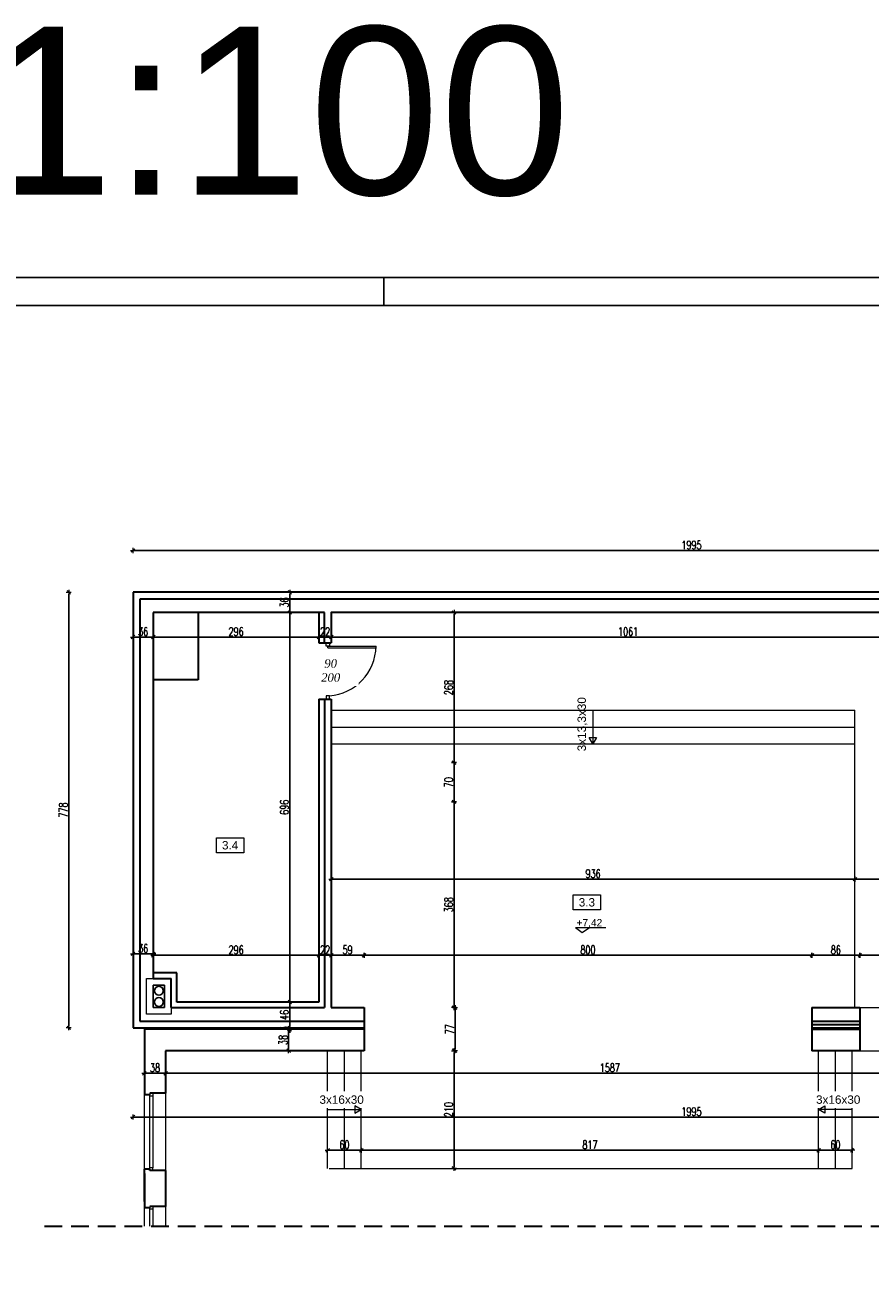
# Model space of a CAD drawing. Header units: millimetres. Extents: x 0 to 111311, y -48878 to -25280.
# Tile 74 of 244: x 75891 to 77401, y -35945 to -33720. Entities that reach past the tile are written whole.
import ezdxf

# ---------------------------------------------------------------- set-up
doc = ezdxf.new("R2010")
doc.units = ezdxf.units.MM
doc.linetypes.add('DASHED2', pattern=[9.525, 6.35, -3.175])
doc.layers.get('Defpoints').update_dxf_attribs({"color": 30})
doc.layers.add('e-cad_opisy', color=7, linetype='Continuous')
for name, color, linetype, lineweight in [('J 0.15', 40, 'Continuous', 15), ('J opisy', 7, 'Continuous', 9), ('J stolarka_okna', 144, 'Continuous', 0), ('J wymiary', 1, 'Continuous', 9), ('OPIS', 7, 'Continuous', 5), ('sciany', 252, 'Continuous', 30)]:
    doc.layers.add(name, color=color, linetype=linetype, lineweight=lineweight)
doc.styles.add('ADESK2', font='simplex', dxfattribs={"width": 0.7})
doc.styles.get("Standard").update_dxf_attribs({"font": 'arial.ttf'})
doc.dimstyles.new('1-100', dxfattribs={"dimscale": 1.5, "dimtxt": 10, "dimasz": 2, "dimexe": 1, "dimexo": 1, "dimgap": 1.5, "dimtad": 1, "dimdec": 0, "dimrnd": 0.5, "dimdsep": 46, "dimtxsty": 'ADESK2', "dimblk": 'wymiar', "dimcen": -1, "dimdle": 5, "dimse1": 1, "dimse2": 1, "dimclrd": 256, "dimclre": 256, "dimclrt": 256, "dimadec": 0, "dimazin": 0, "dimtfac": 1, "dimtdec": 0, "dimtix": 1, "dimtmove": 0, "dimatfit": 3, "dimfxl": 20, "dimfxlon": 1, "dimtolj": 1, "dimtzin": 0, "dimarcsym": 0})

# ---------------------------------------------------------------- blocks, each defined once
blk = doc.blocks.new('A3_poziom')
at = {"ltscale": 0.8}
blk.add_line((135, 292), (135, 297), dxfattribs=at)
for points in [[(0, 0), (420, 0), (420, 297), (0, 297)], [(30, 5), (415, 5), (415, 292), (30, 292)]]:
    blk.add_lwpolyline(points, close=True)
blk = doc.blocks.new('wymiar')
for p, q in [((1.5, 0), (-1.5, 0)), ((1.06, 1.06), (-1.06, -1.06)), ((0, 1.5), (0, -1.5))]:
    blk.add_line(p, q)
blk = doc.blocks.new('*D1653')
at = {"layer": 'Defpoints', "color": 0, "ltscale": 4}
for p in [(105899.3, -35265.3), (0, -38165.8), (106170.1, -38165.8)]:
    blk.add_point(p, dxfattribs=at)
at = {"layer": 'J wymiary', "lineweight": -2}
blk.add_line((106170.1, -35268.3), (106170.1, -38162.8), dxfattribs=at)
at = {"layer": 'J wymiary', "lineweight": -2, "ltscale": 4, "xscale": 3, "yscale": 3, "zscale": 3}
for p, rotation in [((106170.1, -35265.3), 90), ((106170.1, -38165.8), 270)]:
    blk.add_blockref('wymiar', p, dxfattribs=dict(at, rotation=rotation))
at = {"layer": 'J wymiary', "ltscale": 4, "insert": (106160.3, -36715.5), "char_height": 15, "attachment_point": 5, "rotation": 90, "style": 'ADESK2'}
blk.add_mtext('\\A1;2901', dxfattribs=at)
blk = doc.blocks.new('A$C518426B5')
at = {"layer": 'OPIS', "color": 251}
for p, q in [((0, 8.8), (54.2, 8.8)), ((0, 8.8), (11.9, 0)), ((11.9, 0), (24.5, 8.8))]:
    blk.add_line(p, q, dxfattribs=at)
blk = doc.blocks.new('*D1786')
at = {"layer": 'Defpoints', "color": 0, "ltscale": 4}
for p in [(76084.6, -34768.8), (76120.6, -34769.5), (76120.6, -34813.4)]:
    blk.add_point(p, dxfattribs=at)
at = {"layer": 'J wymiary', "lineweight": -2}
blk.add_line((76087.6, -34813.4), (76117.6, -34813.4), dxfattribs=at)
at = {"layer": 'J wymiary', "lineweight": -2, "ltscale": 4, "xscale": 3, "yscale": 3, "zscale": 3, "rotation": 180}
blk.add_blockref('wymiar', (76084.6, -34813.4), dxfattribs=at)
at = {"layer": 'J wymiary', "lineweight": -2, "ltscale": 4, "xscale": 3, "yscale": 3, "zscale": 3}
blk.add_blockref('wymiar', (76120.6, -34813.4), dxfattribs=at)
at = {"layer": 'J wymiary', "ltscale": 4, "insert": (76102.6, -34803.7), "char_height": 15, "attachment_point": 5, "style": 'ADESK2'}
blk.add_mtext('\\A1;36', dxfattribs=at)
blk = doc.blocks.new('*D1787')
at = {"layer": 'Defpoints', "color": 0, "ltscale": 4}
for p in [(76120.6, -34769.5), (76416.6, -34782.1), (76416.6, -34813.4)]:
    blk.add_point(p, dxfattribs=at)
at = {"layer": 'J wymiary', "lineweight": -2}
blk.add_line((76123.6, -34813.4), (76413.6, -34813.4), dxfattribs=at)
at = {"layer": 'J wymiary', "lineweight": -2, "ltscale": 4, "xscale": 3, "yscale": 3, "zscale": 3, "rotation": 180}
blk.add_blockref('wymiar', (76120.6, -34813.4), dxfattribs=at)
at = {"layer": 'J wymiary', "lineweight": -2, "ltscale": 4, "xscale": 3, "yscale": 3, "zscale": 3}
blk.add_blockref('wymiar', (76416.6, -34813.4), dxfattribs=at)
at = {"layer": 'J wymiary', "ltscale": 4, "insert": (76268.6, -34803.7), "char_height": 15, "attachment_point": 5, "style": 'ADESK2'}
blk.add_mtext('\\A1;296', dxfattribs=at)
blk = doc.blocks.new('*D1788')
at = {"layer": 'Defpoints', "color": 0, "ltscale": 4}
for p in [(76416.6, -34782.1), (76438.6, -34782.1), (76438.6, -34813.4)]:
    blk.add_point(p, dxfattribs=at)
at = {"layer": 'J wymiary', "lineweight": -2}
blk.add_line((76419.6, -34813.4), (76435.6, -34813.4), dxfattribs=at)
at = {"layer": 'J wymiary', "lineweight": -2, "ltscale": 4, "xscale": 3, "yscale": 3, "zscale": 3, "rotation": 180}
blk.add_blockref('wymiar', (76416.6, -34813.4), dxfattribs=at)
at = {"layer": 'J wymiary', "lineweight": -2, "ltscale": 4, "xscale": 3, "yscale": 3, "zscale": 3}
blk.add_blockref('wymiar', (76438.6, -34813.4), dxfattribs=at)
at = {"layer": 'J wymiary', "ltscale": 4, "insert": (76427.6, -34803.7), "char_height": 15, "attachment_point": 5, "style": 'ADESK2'}
blk.add_mtext('\\A1;22', dxfattribs=at)
blk = doc.blocks.new('*D1789')
at = {"layer": 'Defpoints', "color": 0, "ltscale": 4}
for p in [(76438.6, -34782.1), (77499.1, -34779.3), (77499.1, -34813.4)]:
    blk.add_point(p, dxfattribs=at)
at = {"layer": 'J wymiary', "lineweight": -2}
blk.add_line((76441.6, -34813.4), (77496.1, -34813.4), dxfattribs=at)
at = {"layer": 'J wymiary', "lineweight": -2, "ltscale": 4, "xscale": 3, "yscale": 3, "zscale": 3, "rotation": 180}
blk.add_blockref('wymiar', (76438.6, -34813.4), dxfattribs=at)
at = {"layer": 'J wymiary', "lineweight": -2, "ltscale": 4, "xscale": 3, "yscale": 3, "zscale": 3}
blk.add_blockref('wymiar', (77499.1, -34813.4), dxfattribs=at)
at = {"layer": 'J wymiary', "ltscale": 4, "insert": (76968.8, -34803.7), "char_height": 15, "attachment_point": 5, "style": 'ADESK2'}
blk.add_mtext('\\A1;1061', dxfattribs=at)
blk = doc.blocks.new('*D1793')
at = {"layer": 'Defpoints', "color": 0, "ltscale": 4}
for p in [(76120.6, -35379), (76084.6, -35401.7), (76120.6, -35404.2)]:
    blk.add_point(p, dxfattribs=at)
at = {"layer": 'J wymiary', "lineweight": -2}
blk.add_line((76087.6, -35379), (76117.6, -35379), dxfattribs=at)
at = {"layer": 'J wymiary', "lineweight": -2, "ltscale": 4, "xscale": 3, "yscale": 3, "zscale": 3, "rotation": 180}
blk.add_blockref('wymiar', (76084.6, -35379), dxfattribs=at)
at = {"layer": 'J wymiary', "lineweight": -2, "ltscale": 4, "xscale": 3, "yscale": 3, "zscale": 3}
blk.add_blockref('wymiar', (76120.6, -35379), dxfattribs=at)
at = {"layer": 'J wymiary', "ltscale": 4, "insert": (76102.6, -35369.2), "char_height": 15, "attachment_point": 5, "style": 'ADESK2'}
blk.add_mtext('\\A1;36', dxfattribs=at)
blk = doc.blocks.new('*D1794')
at = {"layer": 'Defpoints', "color": 0, "ltscale": 4}
for p in [(76416.6, -35381.6), (76120.6, -35404.2), (76416.6, -35445.6)]:
    blk.add_point(p, dxfattribs=at)
at = {"layer": 'J wymiary', "lineweight": -2}
blk.add_line((76123.6, -35381.6), (76413.6, -35381.6), dxfattribs=at)
at = {"layer": 'J wymiary', "lineweight": -2, "ltscale": 4, "xscale": 3, "yscale": 3, "zscale": 3, "rotation": 180}
blk.add_blockref('wymiar', (76120.6, -35381.6), dxfattribs=at)
at = {"layer": 'J wymiary', "lineweight": -2, "ltscale": 4, "xscale": 3, "yscale": 3, "zscale": 3}
blk.add_blockref('wymiar', (76416.6, -35381.6), dxfattribs=at)
at = {"layer": 'J wymiary', "ltscale": 4, "insert": (76268.6, -35371.8), "char_height": 15, "attachment_point": 5, "style": 'ADESK2'}
blk.add_mtext('\\A1;296', dxfattribs=at)
blk = doc.blocks.new('*D1795')
at = {"layer": 'Defpoints', "color": 0, "ltscale": 4}
for p in [(76438.6, -35381.6), (76416.6, -35445.6), (76438.6, -35445.6)]:
    blk.add_point(p, dxfattribs=at)
at = {"layer": 'J wymiary', "lineweight": -2}
blk.add_line((76419.6, -35381.6), (76435.6, -35381.6), dxfattribs=at)
at = {"layer": 'J wymiary', "lineweight": -2, "ltscale": 4, "xscale": 3, "yscale": 3, "zscale": 3, "rotation": 180}
blk.add_blockref('wymiar', (76416.6, -35381.6), dxfattribs=at)
at = {"layer": 'J wymiary', "lineweight": -2, "ltscale": 4, "xscale": 3, "yscale": 3, "zscale": 3}
blk.add_blockref('wymiar', (76438.6, -35381.6), dxfattribs=at)
at = {"layer": 'J wymiary', "ltscale": 4, "insert": (76427.6, -35371.8), "char_height": 15, "attachment_point": 5, "style": 'ADESK2'}
blk.add_mtext('\\A1;22', dxfattribs=at)
blk = doc.blocks.new('*D1796')
at = {"layer": 'Defpoints', "color": 0, "ltscale": 4}
for p in [(76497.1, -35381.6), (76438.6, -35445.6), (76497.1, -35481.6)]:
    blk.add_point(p, dxfattribs=at)
at = {"layer": 'J wymiary', "lineweight": -2}
blk.add_line((76441.6, -35381.6), (76494.1, -35381.6), dxfattribs=at)
at = {"layer": 'J wymiary', "lineweight": -2, "ltscale": 4, "xscale": 3, "yscale": 3, "zscale": 3, "rotation": 180}
blk.add_blockref('wymiar', (76438.6, -35381.6), dxfattribs=at)
at = {"layer": 'J wymiary', "lineweight": -2, "ltscale": 4, "xscale": 3, "yscale": 3, "zscale": 3}
blk.add_blockref('wymiar', (76497.1, -35381.6), dxfattribs=at)
at = {"layer": 'J wymiary', "ltscale": 4, "insert": (76467.8, -35371.8), "char_height": 15, "attachment_point": 5, "style": 'ADESK2'}
blk.add_mtext('\\A1;59', dxfattribs=at)
blk = doc.blocks.new('*D1797')
at = {"layer": 'Defpoints', "color": 0, "ltscale": 4}
for p in [(77297.1, -35381.6), (76497.1, -35481.6), (77297.1, -35483)]:
    blk.add_point(p, dxfattribs=at)
at = {"layer": 'J wymiary', "lineweight": -2}
blk.add_line((76500.1, -35381.6), (77294.1, -35381.6), dxfattribs=at)
at = {"layer": 'J wymiary', "lineweight": -2, "ltscale": 4, "xscale": 3, "yscale": 3, "zscale": 3, "rotation": 180}
blk.add_blockref('wymiar', (76497.1, -35381.6), dxfattribs=at)
at = {"layer": 'J wymiary', "lineweight": -2, "ltscale": 4, "xscale": 3, "yscale": 3, "zscale": 3}
blk.add_blockref('wymiar', (77297.1, -35381.6), dxfattribs=at)
at = {"layer": 'J wymiary', "ltscale": 4, "insert": (76897.1, -35371.8), "char_height": 15, "attachment_point": 5, "style": 'ADESK2'}
blk.add_mtext('\\A1;800', dxfattribs=at)
blk = doc.blocks.new('*D1798')
at = {"layer": 'Defpoints', "color": 0, "ltscale": 4}
for p in [(77382.7, -35381.6), (77297.1, -35483), (77382.7, -35483.6)]:
    blk.add_point(p, dxfattribs=at)
at = {"layer": 'J wymiary', "lineweight": -2}
blk.add_line((77300.1, -35381.6), (77379.7, -35381.6), dxfattribs=at)
at = {"layer": 'J wymiary', "lineweight": -2, "ltscale": 4, "xscale": 3, "yscale": 3, "zscale": 3, "rotation": 180}
blk.add_blockref('wymiar', (77297.1, -35381.6), dxfattribs=at)
at = {"layer": 'J wymiary', "lineweight": -2, "ltscale": 4, "xscale": 3, "yscale": 3, "zscale": 3}
blk.add_blockref('wymiar', (77382.7, -35381.6), dxfattribs=at)
at = {"layer": 'J wymiary', "ltscale": 4, "insert": (77339.9, -35371.8), "char_height": 15, "attachment_point": 5, "style": 'ADESK2'}
blk.add_mtext('\\A1;86', dxfattribs=at)
blk = doc.blocks.new('*D1799')
at = {"layer": 'Defpoints', "color": 0, "ltscale": 4}
for p in [(77482.7, -35381.6), (77382.7, -35483.6), (77482.7, -35486.3)]:
    blk.add_point(p, dxfattribs=at)
at = {"layer": 'J wymiary', "lineweight": -2}
blk.add_line((77385.7, -35381.6), (77479.7, -35381.6), dxfattribs=at)
at = {"layer": 'J wymiary', "lineweight": -2, "ltscale": 4, "xscale": 3, "yscale": 3, "zscale": 3, "rotation": 180}
blk.add_blockref('wymiar', (77382.7, -35381.6), dxfattribs=at)
at = {"layer": 'J wymiary', "lineweight": -2, "ltscale": 4, "xscale": 3, "yscale": 3, "zscale": 3}
blk.add_blockref('wymiar', (77482.7, -35381.6), dxfattribs=at)
at = {"layer": 'J wymiary', "ltscale": 4, "insert": (77432.7, -35371.8), "char_height": 15, "attachment_point": 5, "style": 'ADESK2'}
blk.add_mtext('\\A1;100', dxfattribs=at)
blk = doc.blocks.new('*D1805')
at = {"layer": 'Defpoints', "color": 0, "ltscale": 4}
for p in [(76340.1, -34733.5), (76340.1, -34769.5), (76364.6, -34769.5)]:
    blk.add_point(p, dxfattribs=at)
at = {"layer": 'J wymiary', "lineweight": -2}
blk.add_line((76364.6, -34736.5), (76364.6, -34766.5), dxfattribs=at)
at = {"layer": 'J wymiary', "lineweight": -2, "ltscale": 4, "xscale": 3, "yscale": 3, "zscale": 3}
for p, rotation in [((76364.6, -34733.5), 90), ((76364.6, -34769.5), 270)]:
    blk.add_blockref('wymiar', p, dxfattribs=dict(at, rotation=rotation))
at = {"layer": 'J wymiary', "ltscale": 4, "insert": (76354.9, -34751.5), "char_height": 15, "attachment_point": 5, "rotation": 90, "style": 'ADESK2'}
blk.add_mtext('\\A1;36', dxfattribs=at)
blk = doc.blocks.new('*D1806')
at = {"layer": 'Defpoints', "color": 0, "ltscale": 4}
for p in [(76340.1, -34769.5), (76303.9, -35465), (76364.6, -35465)]:
    blk.add_point(p, dxfattribs=at)
at = {"layer": 'J wymiary', "lineweight": -2}
blk.add_line((76364.6, -34772.5), (76364.6, -35462), dxfattribs=at)
at = {"layer": 'J wymiary', "lineweight": -2, "ltscale": 4, "xscale": 3, "yscale": 3, "zscale": 3}
for p, rotation in [((76364.6, -34769.5), 90), ((76364.6, -35465), 270)]:
    blk.add_blockref('wymiar', p, dxfattribs=dict(at, rotation=rotation))
at = {"layer": 'J wymiary', "ltscale": 4, "insert": (76354.9, -35117.2), "char_height": 15, "attachment_point": 5, "rotation": 90, "style": 'ADESK2'}
blk.add_mtext('\\A1;696', dxfattribs=at)
blk = doc.blocks.new('*D1807')
at = {"layer": 'Defpoints', "color": 0, "ltscale": 4}
for p in [(76303.9, -35465), (76293.4, -35511), (76364.6, -35511)]:
    blk.add_point(p, dxfattribs=at)
at = {"layer": 'J wymiary', "lineweight": -2}
blk.add_line((76364.6, -35468), (76364.6, -35508), dxfattribs=at)
at = {"layer": 'J wymiary', "lineweight": -2, "ltscale": 4, "xscale": 3, "yscale": 3, "zscale": 3}
for p, rotation in [((76364.6, -35465), 90), ((76364.6, -35511), 270)]:
    blk.add_blockref('wymiar', p, dxfattribs=dict(at, rotation=rotation))
at = {"layer": 'J wymiary', "ltscale": 4, "insert": (76354.9, -35488), "char_height": 15, "attachment_point": 5, "rotation": 90, "style": 'ADESK2'}
blk.add_mtext('\\A1;46', dxfattribs=at)
blk = doc.blocks.new('*D1808')
at = {"layer": 'Defpoints', "color": 0, "ltscale": 2}
for p in [(76274.8, -35513.7), (76293.4, -35511), (76364.6, -35513.7)]:
    blk.add_point(p, dxfattribs=at)
at = {"layer": 'J wymiary', "lineweight": -2}
for p, q in [((76364.6, -35508), (76364.6, -35505)), ((76364.6, -35511), (76364.6, -35513.7)), ((76364.6, -35516.7), (76364.6, -35519.7))]:
    blk.add_line(p, q, dxfattribs=at)
at = {"layer": 'J wymiary', "lineweight": -2, "ltscale": 2, "xscale": 3, "yscale": 3, "zscale": 3}
for p, rotation in [((76364.6, -35511), 270), ((76364.6, -35513.7), 90)]:
    blk.add_blockref('wymiar', p, dxfattribs=dict(at, rotation=rotation))
at = {"layer": 'J wymiary', "ltscale": 2, "insert": (76354.9, -35512.3), "char_height": 15, "attachment_point": 5, "rotation": 90, "style": 'ADESK2'}
blk.add_mtext('\\A1;3', dxfattribs=at)
blk = doc.blocks.new('*D1809')
at = {"layer": 'Defpoints', "color": 0, "ltscale": 2}
for p in [(76274.8, -35513.7), (76273.6, -35552), (76362.4, -35552)]:
    blk.add_point(p, dxfattribs=at)
at = {"layer": 'J wymiary', "lineweight": -2}
blk.add_line((76362.4, -35516.7), (76362.4, -35549), dxfattribs=at)
at = {"layer": 'J wymiary', "lineweight": -2, "ltscale": 2, "xscale": 3, "yscale": 3, "zscale": 3}
for p, rotation in [((76362.4, -35513.7), 90), ((76362.4, -35552), 270)]:
    blk.add_blockref('wymiar', p, dxfattribs=dict(at, rotation=rotation))
at = {"layer": 'J wymiary', "ltscale": 2, "insert": (76352.7, -35532.8), "char_height": 15, "attachment_point": 5, "rotation": 90, "style": 'ADESK2'}
blk.add_mtext('\\A1;38', dxfattribs=at)
blk = doc.blocks.new('*D1810')
at = {"layer": 'Defpoints', "color": 0, "ltscale": 4}
for p in [(76606.8, -34769.5), (76636.6, -35037.6), (76658, -35037.6)]:
    blk.add_point(p, dxfattribs=at)
at = {"layer": 'J wymiary', "lineweight": -2}
blk.add_line((76658, -34772.5), (76658, -35034.6), dxfattribs=at)
at = {"layer": 'J wymiary', "lineweight": -2, "ltscale": 4, "xscale": 3, "yscale": 3, "zscale": 3}
for p, rotation in [((76658, -34769.5), 90), ((76658, -35037.6), 270)]:
    blk.add_blockref('wymiar', p, dxfattribs=dict(at, rotation=rotation))
at = {"layer": 'J wymiary', "ltscale": 4, "insert": (76648.3, -34903.5), "char_height": 15, "attachment_point": 5, "rotation": 90, "style": 'ADESK2'}
blk.add_mtext('\\A1;268', dxfattribs=at)
blk = doc.blocks.new('*D1811')
at = {"layer": 'Defpoints', "color": 0, "ltscale": 4}
for p in [(76636.6, -35037.6), (76582.4, -35107.6), (76658, -35107.6)]:
    blk.add_point(p, dxfattribs=at)
at = {"layer": 'J wymiary', "lineweight": -2}
blk.add_line((76658, -35040.6), (76658, -35104.6), dxfattribs=at)
at = {"layer": 'J wymiary', "lineweight": -2, "ltscale": 4, "xscale": 3, "yscale": 3, "zscale": 3}
for p, rotation in [((76658, -35037.6), 90), ((76658, -35107.6), 270)]:
    blk.add_blockref('wymiar', p, dxfattribs=dict(at, rotation=rotation))
at = {"layer": 'J wymiary', "ltscale": 4, "insert": (76648.3, -35072.6), "char_height": 15, "attachment_point": 5, "rotation": 90, "style": 'ADESK2'}
blk.add_mtext('\\A1;70', dxfattribs=at)
blk = doc.blocks.new('*D1812')
at = {"layer": 'Defpoints', "color": 0, "ltscale": 4}
for p in [(76582.4, -35107.6), (76465, -35475), (76658, -35475)]:
    blk.add_point(p, dxfattribs=at)
at = {"layer": 'J wymiary', "lineweight": -2}
blk.add_line((76658, -35110.6), (76658, -35472), dxfattribs=at)
at = {"layer": 'J wymiary', "lineweight": -2, "ltscale": 4, "xscale": 3, "yscale": 3, "zscale": 3}
for p, rotation in [((76658, -35107.6), 90), ((76658, -35475), 270)]:
    blk.add_blockref('wymiar', p, dxfattribs=dict(at, rotation=rotation))
at = {"layer": 'J wymiary', "ltscale": 4, "insert": (76648.3, -35291.3), "char_height": 15, "attachment_point": 5, "rotation": 90, "style": 'ADESK2'}
blk.add_mtext('\\A1;368', dxfattribs=at)
blk = doc.blocks.new('*D1813')
at = {"layer": 'Defpoints', "color": 0, "ltscale": 2}
for p in [(76465, -35475), (76471.7, -35552), (76659.7, -35552)]:
    blk.add_point(p, dxfattribs=at)
at = {"layer": 'J wymiary', "lineweight": -2}
blk.add_line((76659.7, -35478), (76659.7, -35549), dxfattribs=at)
at = {"layer": 'J wymiary', "lineweight": -2, "ltscale": 2, "xscale": 3, "yscale": 3, "zscale": 3}
for p, rotation in [((76659.7, -35475), 90), ((76659.7, -35552), 270)]:
    blk.add_blockref('wymiar', p, dxfattribs=dict(at, rotation=rotation))
at = {"layer": 'J wymiary', "ltscale": 2, "insert": (76649.9, -35513.5), "char_height": 15, "attachment_point": 5, "rotation": 90, "style": 'ADESK2'}
blk.add_mtext('\\A1;77', dxfattribs=at)
blk = doc.blocks.new('*D1814')
at = {"layer": 'Defpoints', "color": 0, "ltscale": 2}
for p in [(76471.7, -35552), (76532.2, -35762), (76658, -35762)]:
    blk.add_point(p, dxfattribs=at)
at = {"layer": 'J wymiary', "lineweight": -2}
blk.add_line((76658, -35555), (76658, -35759), dxfattribs=at)
at = {"layer": 'J wymiary', "lineweight": -2, "ltscale": 2, "xscale": 3, "yscale": 3, "zscale": 3}
for p, rotation in [((76658, -35552), 90), ((76658, -35762), 270)]:
    blk.add_blockref('wymiar', p, dxfattribs=dict(at, rotation=rotation))
at = {"layer": 'J wymiary', "ltscale": 2, "insert": (76648.3, -35657), "char_height": 15, "attachment_point": 5, "rotation": 90, "style": 'ADESK2'}
blk.add_mtext('\\A1;210', dxfattribs=at)
blk = doc.blocks.new('*D1821')
at = {"layer": 'Defpoints', "color": 0, "ltscale": 4}
for p in [(77374.1, -35207.6), (77499.1, -35245.6), (77499.1, -35278.7)]:
    blk.add_point(p, dxfattribs=at)
at = {"layer": 'J wymiary', "lineweight": -2}
blk.add_line((77377.1, -35245.6), (77496.1, -35245.6), dxfattribs=at)
at = {"layer": 'J wymiary', "lineweight": -2, "ltscale": 4, "xscale": 3, "yscale": 3, "zscale": 3, "rotation": 180}
blk.add_blockref('wymiar', (77374.1, -35245.6), dxfattribs=at)
at = {"layer": 'J wymiary', "lineweight": -2, "ltscale": 4, "xscale": 3, "yscale": 3, "zscale": 3}
blk.add_blockref('wymiar', (77499.1, -35245.6), dxfattribs=at)
at = {"layer": 'J wymiary', "ltscale": 4, "insert": (77436.6, -35235.9), "char_height": 15, "attachment_point": 5, "style": 'ADESK2'}
blk.add_mtext('\\A1;125', dxfattribs=at)
blk = doc.blocks.new('*D1822')
at = {"layer": 'Defpoints', "color": 0, "ltscale": 2}
for p in [(76142.7, -35552), (77729.7, -35552), (77729.7, -35592.1)]:
    blk.add_point(p, dxfattribs=at)
at = {"layer": 'J wymiary', "lineweight": -2}
blk.add_line((76145.7, -35592.1), (77726.7, -35592.1), dxfattribs=at)
at = {"layer": 'J wymiary', "lineweight": -2, "ltscale": 2, "xscale": 3, "yscale": 3, "zscale": 3, "rotation": 180}
blk.add_blockref('wymiar', (76142.7, -35592.1), dxfattribs=at)
at = {"layer": 'J wymiary', "lineweight": -2, "ltscale": 2, "xscale": 3, "yscale": 3, "zscale": 3}
blk.add_blockref('wymiar', (77729.7, -35592.1), dxfattribs=at)
at = {"layer": 'J wymiary', "ltscale": 2, "insert": (76936.2, -35582.4), "char_height": 15, "attachment_point": 5, "style": 'ADESK2'}
blk.add_mtext('\\A1;1587', dxfattribs=at)
blk = doc.blocks.new('*D1824')
at = {"layer": 'Defpoints', "color": 0, "ltscale": 2}
for p in [(76492.1, -34658.8), (76492.1, -35729.6), (76432.1, -35762)]:
    blk.add_point(p, dxfattribs=at)
at = {"layer": 'J wymiary', "lineweight": -2}
blk.add_line((76435.1, -35729.6), (76489.1, -35729.6), dxfattribs=at)
at = {"layer": 'J wymiary', "lineweight": -2, "ltscale": 2, "xscale": 3, "yscale": 3, "zscale": 3, "rotation": 180}
blk.add_blockref('wymiar', (76432.1, -35729.6), dxfattribs=at)
at = {"layer": 'J wymiary', "lineweight": -2, "ltscale": 2, "xscale": 3, "yscale": 3, "zscale": 3}
blk.add_blockref('wymiar', (76492.1, -35729.6), dxfattribs=at)
at = {"layer": 'J wymiary', "ltscale": 2, "insert": (76462.1, -35719.8), "char_height": 15, "attachment_point": 5, "style": 'ADESK2'}
blk.add_mtext('\\A1;60', dxfattribs=at)
blk = doc.blocks.new('*D1825')
at = {"layer": 'Defpoints', "color": 0, "ltscale": 2}
for p in [(77309.1, -35689.5), (77309.1, -35729.6), (76492.1, -35762)]:
    blk.add_point(p, dxfattribs=at)
at = {"layer": 'J wymiary', "lineweight": -2}
blk.add_line((76495.1, -35729.6), (77306.1, -35729.6), dxfattribs=at)
at = {"layer": 'J wymiary', "lineweight": -2, "ltscale": 2, "xscale": 3, "yscale": 3, "zscale": 3, "rotation": 180}
blk.add_blockref('wymiar', (76492.1, -35729.6), dxfattribs=at)
at = {"layer": 'J wymiary', "lineweight": -2, "ltscale": 2, "xscale": 3, "yscale": 3, "zscale": 3}
blk.add_blockref('wymiar', (77309.1, -35729.6), dxfattribs=at)
at = {"layer": 'J wymiary', "ltscale": 2, "insert": (76900.6, -35719.8), "char_height": 15, "attachment_point": 5, "style": 'ADESK2'}
blk.add_mtext('\\A1;817', dxfattribs=at)
blk = doc.blocks.new('*D1826')
at = {"layer": 'Defpoints', "color": 0, "ltscale": 2}
for p in [(77369.1, -35687.8), (77309.1, -35689.5), (77369.1, -35729.6)]:
    blk.add_point(p, dxfattribs=at)
at = {"layer": 'J wymiary', "lineweight": -2}
blk.add_line((77312.1, -35729.6), (77366.1, -35729.6), dxfattribs=at)
at = {"layer": 'J wymiary', "lineweight": -2, "ltscale": 2, "xscale": 3, "yscale": 3, "zscale": 3, "rotation": 180}
blk.add_blockref('wymiar', (77309.1, -35729.6), dxfattribs=at)
at = {"layer": 'J wymiary', "lineweight": -2, "ltscale": 2, "xscale": 3, "yscale": 3, "zscale": 3}
blk.add_blockref('wymiar', (77369.1, -35729.6), dxfattribs=at)
at = {"layer": 'J wymiary', "ltscale": 2, "insert": (77339.1, -35719.8), "char_height": 15, "attachment_point": 5, "style": 'ADESK2'}
blk.add_mtext('\\A1;60', dxfattribs=at)
blk = doc.blocks.new('*D1827')
at = {"layer": 'Defpoints', "color": 0, "ltscale": 4}
for p in [(76438.6, -35199.5), (77374.1, -35207.6), (76438.6, -35245.6)]:
    blk.add_point(p, dxfattribs=at)
at = {"layer": 'J wymiary', "lineweight": -2}
blk.add_line((77371.1, -35245.6), (76441.6, -35245.6), dxfattribs=at)
at = {"layer": 'J wymiary', "lineweight": -2, "ltscale": 4, "xscale": 3, "yscale": 3, "zscale": 3, "rotation": 180}
blk.add_blockref('wymiar', (76438.6, -35245.6), dxfattribs=at)
at = {"layer": 'J wymiary', "lineweight": -2, "ltscale": 4, "xscale": 3, "yscale": 3, "zscale": 3}
blk.add_blockref('wymiar', (77374.1, -35245.6), dxfattribs=at)
at = {"layer": 'J wymiary', "ltscale": 4, "insert": (76906.3, -35235.9), "char_height": 15, "attachment_point": 5, "style": 'ADESK2'}
blk.add_mtext('\\A1;936', dxfattribs=at)
blk = doc.blocks.new('*D1831')
at = {"layer": 'Defpoints', "color": 0, "ltscale": 2}
for p in [(78079.5, -34658.8), (76084.6, -34733.5), (78079.5, -34733.5)]:
    blk.add_point(p, dxfattribs=at)
at = {"layer": 'J wymiary', "lineweight": -2}
blk.add_line((76087.6, -34658.8), (78076.5, -34658.8), dxfattribs=at)
at = {"layer": 'J wymiary', "lineweight": -2, "ltscale": 2, "xscale": 3, "yscale": 3, "zscale": 3, "rotation": 180}
blk.add_blockref('wymiar', (76084.6, -34658.8), dxfattribs=at)
at = {"layer": 'J wymiary', "lineweight": -2, "ltscale": 2, "xscale": 3, "yscale": 3, "zscale": 3}
blk.add_blockref('wymiar', (78079.5, -34658.8), dxfattribs=at)
at = {"layer": 'J wymiary', "ltscale": 2, "insert": (77082, -34649.1), "char_height": 15, "attachment_point": 5, "style": 'ADESK2'}
blk.add_mtext('\\A1;1995', dxfattribs=at)
blk = doc.blocks.new('*D1832')
at = {"layer": 'Defpoints', "color": 0, "ltscale": 4}
for p in [(76084.6, -34733.5), (75969.7, -35511), (76084.7, -35511)]:
    blk.add_point(p, dxfattribs=at)
at = {"layer": 'J wymiary', "lineweight": -2}
blk.add_line((75969.7, -34736.5), (75969.7, -35508), dxfattribs=at)
at = {"layer": 'J wymiary', "lineweight": -2, "ltscale": 4, "xscale": 3, "yscale": 3, "zscale": 3}
for p, rotation in [((75969.7, -34733.5), 90), ((75969.7, -35511), 270)]:
    blk.add_blockref('wymiar', p, dxfattribs=dict(at, rotation=rotation))
at = {"layer": 'J wymiary', "ltscale": 4, "insert": (75960, -35122.2), "char_height": 15, "attachment_point": 5, "rotation": 90, "style": 'ADESK2'}
blk.add_mtext('\\A1;778', dxfattribs=at)
blk = doc.blocks.new('*D1833')
at = {"layer": 'Defpoints', "color": 0, "ltscale": 2}
for p in [(78079.5, -35474.4), (76084.6, -35511), (78079.5, -35670.4)]:
    blk.add_point(p, dxfattribs=at)
at = {"layer": 'J wymiary', "lineweight": -2}
blk.add_line((76087.6, -35670.4), (78076.5, -35670.4), dxfattribs=at)
at = {"layer": 'J wymiary', "lineweight": -2, "ltscale": 2, "xscale": 3, "yscale": 3, "zscale": 3, "rotation": 180}
blk.add_blockref('wymiar', (76084.6, -35670.4), dxfattribs=at)
at = {"layer": 'J wymiary', "lineweight": -2, "ltscale": 2, "xscale": 3, "yscale": 3, "zscale": 3}
blk.add_blockref('wymiar', (78079.5, -35670.4), dxfattribs=at)
at = {"layer": 'J wymiary', "ltscale": 2, "insert": (77082, -35660.7), "char_height": 15, "attachment_point": 5, "style": 'ADESK2'}
blk.add_mtext('\\A1;1995', dxfattribs=at)
blk = doc.blocks.new('*D1834')
at = {"layer": 'Defpoints', "color": 0, "ltscale": 2}
for p in [(76104.7, -35552), (76142.7, -35552), (76104.7, -35592.1)]:
    blk.add_point(p, dxfattribs=at)
at = {"layer": 'J wymiary', "lineweight": -2}
blk.add_line((76139.7, -35592.1), (76107.7, -35592.1), dxfattribs=at)
at = {"layer": 'J wymiary', "lineweight": -2, "ltscale": 2, "xscale": 3, "yscale": 3, "zscale": 3, "rotation": 180}
blk.add_blockref('wymiar', (76104.7, -35592.1), dxfattribs=at)
at = {"layer": 'J wymiary', "lineweight": -2, "ltscale": 2, "xscale": 3, "yscale": 3, "zscale": 3}
blk.add_blockref('wymiar', (76142.7, -35592.1), dxfattribs=at)
at = {"layer": 'J wymiary', "ltscale": 2, "insert": (76123.7, -35582.4), "char_height": 15, "attachment_point": 5, "style": 'ADESK2'}
blk.add_mtext('\\A1;38', dxfattribs=at)

msp = doc.modelspace()

# ---------------------------------------------------------------- linework, layer by layer
for p, q in [((76438.572, -34823.958), (76426.572, -34823.958)), ((76426.572, -34923.958), (76438.572, -34923.958)), ((76120.572, -35474.957), (76120.572, -35434.957)), ((76120.572, -35434.957), (76140.572, -35434.957)), ((76140.572, -35474.957), (76140.572, -35434.957)), ((76120.572, -35474.957), (76140.572, -35474.957)), ((76142.739, -35627.958), (76114.739, -35627.958)), ((76139.739, -35765.958), (76114.739, -35765.958)), ((76142.739, -35829.958), (76114.739, -35829.958))]:
    msp.add_line(p, q)
msp.add_lwpolyline([(76120.572, -35165.957), (76120.572, -35422.957)])
for centre in [(76130.572, -35444.957), (76130.572, -35464.957)]:
    msp.add_circle(centre, 8)
at = {"layer": 'J 0.15'}
for p, q in [((77374.072, -35474.957), (77374.072, -34943.958)), ((77382.739, -35474.957), (77482.739, -35474.957)), ((76432.072, -35761.958), (76432.072, -35551.958)), ((76462.072, -35761.958), (76462.072, -35551.958)), ((76492.072, -35761.958), (76492.072, -35551.958)), ((77309.072, -35761.958), (77309.072, -35551.958)), ((77339.072, -35761.958), (77339.072, -35551.958)), ((77369.072, -35761.958), (77369.072, -35551.958)), ((77382.739, -35551.958), (77482.739, -35551.958)), ((76435.072, -35761.958), (77369.072, -35761.958))]:
    msp.add_line(p, q, dxfattribs=at)
at = {"layer": 'J opisy'}
for p, q in [((76415.172, -34873.947), (76471.953, -34873.947)), ((76906.028, -34943.958), (76906.028, -35003.958)), ((76432.072, -35656.958), (76492.072, -35656.958)), ((77369.072, -35656.958), (77309.072, -35656.958))]:
    msp.add_line(p, q, dxfattribs=at)
at = {"layer": 'J stolarka_okna', "linetype": 'Continuous', "lineweight": 9}
for p, q in [((76429.604, -34829.895), (76429.604, -34823.958)), ((76435.541, -34823.958), (76429.604, -34823.958)), ((76435.541, -34829.895), (76429.604, -34829.895)), ((76432.572, -34832.853), (76432.572, -34829.885)), ((76432.572, -34829.895), (76518.672, -34829.895)), ((76432.572, -34832.864), (76518.621, -34832.864)), ((76435.541, -34823.958), (76435.541, -34829.895)), ((76429.604, -34918.021), (76429.604, -34923.958)), ((76435.541, -34918.021), (76429.604, -34918.021)), ((76435.541, -34923.958), (76429.604, -34923.958)), ((76435.541, -34923.958), (76435.541, -34918.021)), ((76104.739, -35770.458), (76104.739, -35630.458)), ((76104.739, -35770.458), (76104.739, -35630.458)), ((76114.739, -35627.958), (76114.739, -35630.458)), ((76114.739, -35763.458), (76114.739, -35630.458)), ((76119.739, -35632.958), (76114.739, -35632.958)), ((76119.739, -35627.958), (76119.739, -35760.958)), ((76119.739, -35627.958), (76119.739, -35632.958)), ((76142.739, -35627.958), (76142.739, -35772.958)), ((76119.739, -35760.958), (76114.739, -35760.958)), ((76114.739, -35765.958), (76119.739, -35765.958)), ((76119.739, -35765.958), (76119.739, -35760.958)), ((76104.739, -35864.958), (76104.739, -35832.458)), ((76104.739, -35864.958), (76104.739, -35834.958)), ((76114.739, -35829.958), (76114.739, -35832.458)), ((76114.739, -35864.958), (76114.739, -35832.458)), ((76119.739, -35834.958), (76114.739, -35834.958)), ((76119.739, -35829.958), (76119.739, -35864.958)), ((76119.739, -35829.958), (76119.739, -35834.958)), ((76142.739, -35829.958), (76142.739, -35864.958)), ((76142.739, -35829.958), (76142.739, -35864.958))]:
    msp.add_line(p, q, dxfattribs=at)
msp.add_ellipse((76432.572, -34829.885), major_axis=(33.985, 81.968), ratio=0.96547171, start_param=3.58169046, end_param=5.0931483, dxfattribs=at)
at = {"layer": 'OPIS'}
for points in [[(76282.238, -35198.597), (76233.488, -35198.597), (76233.488, -35171.722), (76282.238, -35171.722)], [(76919.516, -35300.462), (76870.766, -35300.462), (76870.766, -35273.587), (76919.516, -35273.587)]]:
    msp.add_lwpolyline(points, close=True, dxfattribs=at)
at = {"layer": 'OPIS', "ltscale": 4}
for points in [[(76108.572, -35422.957), (76152.572, -35422.957), (76152.572, -35486.957), (76108.572, -35486.957)], [(76120.572, -35434.957), (76140.572, -35434.957), (76140.572, -35474.957), (76120.572, -35474.957)]]:
    msp.add_lwpolyline(points, close=True, dxfattribs=at)
at = {"layer": 'sciany'}
for p, q in [((78079.472, -34733.458), (76084.572, -34733.458)), ((76084.572, -34733.458), (76084.572, -35510.958)), ((78079.572, -34745.458), (76096.572, -34745.458)), ((76096.572, -34745.458), (76096.572, -35498.958)), ((76426.572, -34769.458), (76120.572, -34769.458)), ((76120.572, -34769.458), (76120.572, -35129.457)), ((76200.572, -34769.458), (76200.572, -34889.458)), ((76426.572, -34823.958), (76426.572, -34769.458)), ((76120.572, -34793.958), (76120.572, -35422.957)), ((76416.572, -34823.958), (76438.572, -34823.958)), ((76200.572, -34889.458), (76120.572, -34889.458)), ((76416.572, -34923.958), (76416.572, -35464.957)), ((76416.572, -34923.958), (76438.572, -34923.958)), ((76426.572, -34923.958), (76426.572, -35474.957)), ((76438.572, -34923.958), (76438.572, -35474.957)), ((76162.572, -35412.957), (76120.572, -35412.957)), ((76162.572, -35464.957), (76162.572, -35412.957)), ((76120.572, -35422.957), (76152.572, -35422.957)), ((76152.572, -35474.957), (76152.572, -35422.957)), ((76416.572, -35464.957), (76162.572, -35464.957)), ((76152.572, -35474.957), (76426.572, -35474.957)), ((76438.572, -35474.957), (76497.072, -35474.957)), ((76497.072, -35474.957), (76497.072, -35551.958)), ((77297.072, -35474.957), (77297.072, -35551.958)), ((77382.739, -35474.957), (77382.739, -35551.958)), ((76096.572, -35498.958), (76497.072, -35498.957)), ((77297.072, -35498.958), (77382.739, -35498.958)), ((77297.072, -35504.958), (77382.739, -35504.958)), ((76084.572, -35510.958), (76497.072, -35510.958)), ((76104.739, -35510.958), (76104.739, -35630.458)), ((76497.072, -35513.457), (76104.739, -35513.958)), ((77297.072, -35510.958), (77382.739, -35510.958)), ((77382.739, -35513.958), (77297.072, -35513.958)), ((76142.739, -35551.958), (76142.739, -35627.958)), ((76497.072, -35551.958), (76142.739, -35551.958)), ((77382.739, -35551.958), (77297.072, -35551.958)), ((76114.739, -35630.458), (76104.739, -35630.458)), ((76142.739, -35627.958), (76114.739, -35627.958)), ((76104.739, -35820.958), (76104.739, -35763.458)), ((76114.739, -35763.458), (76104.739, -35763.458)), ((76104.739, -35770.958), (76104.739, -35832.458)), ((76114.739, -35765.958), (76114.739, -35763.458)), ((76142.739, -35765.958), (76114.739, -35765.958)), ((76142.739, -35765.958), (76142.739, -35829.958)), ((76114.739, -35832.458), (76104.739, -35832.458)), ((76142.739, -35829.958), (76114.739, -35829.958))]:
    msp.add_line(p, q, dxfattribs=at)
at = {"layer": 'sciany', "linetype": 'DASHED2', "ltscale": 5}
msp.add_line((75926.085, -35864.958), (77877.204, -35864.958), dxfattribs=at)
at = {"layer": 'sciany'}
for points in [[(76416.572, -34769.458), (76416.572, -34823.958)], [(77499.072, -34813.958), (77499.1, -34769.458), (76438.572, -34769.458), (76438.572, -34823.958)], [(77297.072, -35474.957), (77382.739, -35474.957)]]:
    msp.add_lwpolyline(points, dxfattribs=at)

# ---------------------------------------------------------------- block references
msp.add_blockref('A$C518426B5', (76875.075, -35340.717))
at = {"layer": 'e-cad_opisy', "ltscale": 4, "xscale": 10, "yscale": 10, "zscale": 10}
msp.add_blockref('A3_poziom', (75182.181, -37141.552), dxfattribs=at)

# ---------------------------------------------------------------- texts
at = {"insert": (76876.699, -35316.869), "char_height": 13, "width": 192.1242, "attachment_point": 1}
msp.add_mtext('+7,42', dxfattribs=at)
at = {"layer": 'OPIS', "attachment_point": 5, "line_spacing_factor": 0.857143}
for s, insert, char_height, width in [('{\\fArial|b0|i0|c0|p34;A3 1:100}', (76026.495, -33875.747), 300, 1945.30328), ('3.4', (76257.863, -35185.16), 15, 48.75), ('3.3', (76895.141, -35287.025), 15, 48.75)]:
    msp.add_mtext(s, dxfattribs=dict(at, insert=insert, char_height=char_height, width=width))

# ---------------------------------------------------------------- dimensions: what is measured, and where the dimension line sits
at = {"layer": 'J wymiary'}
for base, p1, p2, picture, middle in [((78079.472, -34658.812), (76084.572, -34733.458), (78079.472, -34733.458), '*D1831', (77082.022, -34649.062)), ((76120.572, -34813.438), (76084.572, -34768.848), (76120.572, -34769.458), '*D1786', (76102.572, -34803.688)), ((76416.572, -34813.438), (76120.572, -34769.458), (76416.572, -34782.079), '*D1787', (76268.572, -34803.688)), ((76438.572, -34813.438), (76416.572, -34782.079), (76438.572, -34782.079), '*D1788', (76427.572, -34803.688)), ((77499.094, -34813.438), (76438.572, -34782.079), (77499.094, -34779.329), '*D1789', (76968.833, -34803.688)), ((76438.5722, -35245.6345), (77374.0721, -35207.631), (76438.5722, -35199.4576), '*D1827', (76906.3222, -35235.8845)), ((77499.072, -35245.635), (77374.072, -35207.631), (77499.072, -35278.729), '*D1821', (77436.572, -35235.885)), ((76120.572, -35378.976), (76084.572, -35401.661), (76120.572, -35404.24), '*D1793', (76102.572, -35369.226)), ((76416.572, -35381.554), (76120.572, -35404.24), (76416.572, -35445.608), '*D1794', (76268.572, -35371.804)), ((76438.572, -35381.554), (76416.572, -35445.608), (76438.572, -35445.608), '*D1795', (76427.572, -35371.804)), ((76497.0721, -35381.5539), (76438.5722, -35445.6078), (76497.0721, -35481.6381), '*D1796', (76467.8222, -35371.8039)), ((77297.072, -35381.554), (76497.072, -35481.638), (77297.072, -35482.973), '*D1797', (76897.072, -35371.804)), ((77382.739, -35381.554), (77297.072, -35482.973), (77382.739, -35483.64), '*D1798', (77339.906, -35371.804)), ((77482.739, -35381.554), (77382.739, -35483.64), (77482.739, -35486.309), '*D1799', (77432.739, -35371.804)), ((76104.739, -35592.115), (76142.739, -35551.958), (76104.739, -35551.958), '*D1834', (76123.739, -35582.365)), ((77729.739, -35592.115), (76142.739, -35551.958), (77729.739, -35551.958), '*D1822', (76936.239, -35582.365)), ((77369.072, -35729.563), (77309.072, -35689.529), (77369.072, -35687.826), '*D1826', (77339.072, -35719.813)), ((77309.072, -35729.563), (76492.072, -35761.958), (77309.072, -35689.529), '*D1825', (76900.572, -35719.813))]:
    dim = msp.add_linear_dim(base=base, p1=p1, p2=p2, dimstyle='1-100', override={"dimblk": 'wymiar'}, dxfattribs=at)
    dim.commit()
    dim.dimension.update_dxf_attribs({"geometry": picture, "text_midpoint": middle})
for base, p1, p2, picture, middle in [((75969.7498, -35510.9575), (76084.5722, -34733.4578), (76084.7393, -35510.9575), '*D1832', (75959.9998, -35122.2077)), ((76364.613, -34769.458), (76340.059, -34733.458), (76340.059, -34769.458), '*D1805', (76354.863, -34751.458)), ((76364.613, -35464.957), (76340.059, -34769.458), (76303.949, -35464.957), '*D1806', (76354.863, -35117.208)), ((76658.016, -35037.631), (76606.773, -34769.458), (76636.625, -35037.631), '*D1810', (76648.266, -34903.544)), ((76658.016, -35107.631), (76636.625, -35037.631), (76582.396, -35107.631), '*D1811', (76648.266, -35072.631)), ((76658.016, -35474.957), (76582.396, -35107.631), (76465, -35474.957), '*D1812', (76648.266, -35291.294)), ((106170.0895, -38165.7974), (105899.2658, -35265.2969), (0, -38165.7974), '*D1653', (106160.3395, -36715.5472)), ((76364.613, -35510.958), (76303.949, -35464.957), (76293.43, -35510.958), '*D1807', (76354.863, -35487.957)), ((76659.666, -35551.958), (76465, -35474.957), (76471.654, -35551.958), '*D1813', (76649.916, -35513.457)), ((76362.446, -35551.958), (76274.83, -35513.741), (76273.577, -35551.958), '*D1809', (76352.696, -35532.849)), ((76364.613, -35513.741), (76293.43, -35510.958), (76274.83, -35513.741), '*D1808', (76354.863, -35512.349)), ((76658.016, -35761.958), (76471.654, -35551.958), (76532.224, -35761.958), '*D1814', (76648.266, -35656.958))]:
    dim = msp.add_linear_dim(base=base, p1=p1, p2=p2, angle=90, dimstyle='1-100', override={"dimblk": 'wymiar'}, dxfattribs=at)
    dim.commit()
    dim.dimension.update_dxf_attribs({"geometry": picture, "text_midpoint": middle})

# ---------------------------------------------------------------- next in the draw order: texts
at = {"layer": 'J opisy', "char_height": 15, "width": 85.22639, "attachment_point": 5, "bg_fill": 2}
for s, insert in [('{\\fTimes New Roman|b0|i1|c238|p18;90\\P200}', (76437.511, -34873.175)), ('3x16x30', (76457.072, -35639.319)), ('3x16x30', (77344.072, -35639.319))]:
    msp.add_mtext(s, dxfattribs=dict(at, insert=insert))
at = {"layer": 'J opisy', "insert": (76887.322, -34968.958), "char_height": 15, "width": 85.22639, "attachment_point": 5, "rotation": 90, "bg_fill": 2}
msp.add_mtext('3x13,3x30', dxfattribs=at)

# ---------------------------------------------------------------- next in the draw order: linework, layer by layer
at = {"layer": 'J 0.15'}
for p, q in [((76438.572, -34943.958), (77374.072, -34943.958)), ((76438.572, -34973.958), (77374.072, -34973.958)), ((76438.572, -35003.958), (77374.072, -35003.958))]:
    msp.add_line(p, q, dxfattribs=at)
at = {"layer": 'J opisy'}
for points in [[(76906.028, -35003.958), (76899.533, -34992.708), (76912.524, -34992.708)], [(76492.072, -35656.958), (76480.822, -35650.462), (76480.822, -35663.453)], [(77309.072, -35656.958), (77320.322, -35650.462), (77320.322, -35663.453)]]:
    msp.add_lwpolyline(points, close=True, dxfattribs=at)

# ---------------------------------------------------------------- next in the draw order: dimensions: what is measured, and where the dimension line sits
at = {"layer": 'J wymiary'}
for base, p1, p2, picture, middle in [((76492.072, -35729.563), (76432.072, -35761.958), (76492.072, -34658.812), '*D1824', (76462.072, -35719.813)), ((78079.522, -35670.449), (76084.572, -35510.958), (78079.522, -35474.45), '*D1833', (77082.047, -35660.699))]:
    dim = msp.add_linear_dim(base=base, p1=p1, p2=p2, dimstyle='1-100', override={"dimblk": 'wymiar'}, dxfattribs=at)
    dim.commit()
    dim.dimension.update_dxf_attribs({"geometry": picture, "text_midpoint": middle})

doc.saveas('drawing.dxf')
